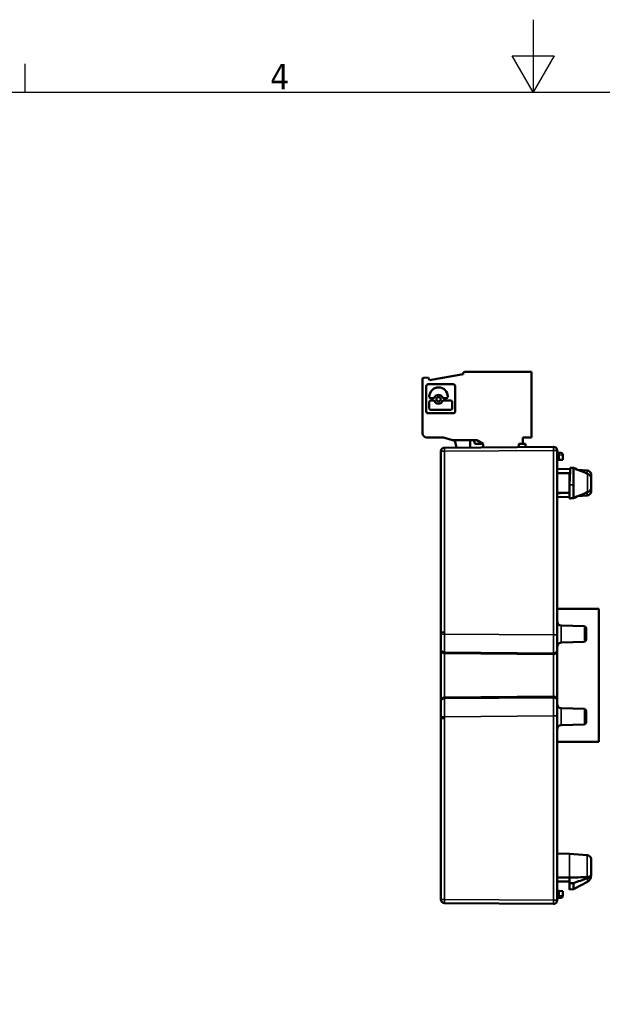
# Model space of a CAD drawing. Header units: millimetres. Extents: x 0 to 420, y 0 to 297.
# Tile 11 of 18: x 139 to 220, y 161 to 297. Entities that reach past the tile are written whole.
import ezdxf

# ---------------------------------------------------------------- set-up
doc = ezdxf.new("R2010")
doc.units = ezdxf.units.MM
doc.layers.get('0').update_dxf_attribs({"lineweight": 25})
for name, color, linetype, lineweight in [('Geometria schizzo (ISO)', 7, 'Continuous', 25), ('Simbolo (ISO)', 7, 'Continuous', 25), ('Visibile (ISO)', 7, 'Continuous', 50), ('Visibile sottile (ISO)', 7, 'Continuous', 35)]:
    doc.layers.add(name, color=color, linetype=linetype, lineweight=lineweight)
doc.styles.add('DEFAULT-ISO', font='TAHOMA.TTF')

# ---------------------------------------------------------------- blocks, each defined once
blk = doc.blocks.new('Bordi Default Border')
at = {"layer": 'Geometria schizzo (ISO)'}
blk.add_line((140, 287), (140, 290.9), dxfattribs=at)
at = {"layer": 'Geometria schizzo (ISO)', "flags": 128}
for points in [[(210, 297), (210, 287), (207.11, 292), (212.89, 292), (210, 287)], [(10, 10), (10, 287), (410, 287), (410, 10), (10, 10)]]:
    blk.add_lwpolyline(points, dxfattribs=at)
at = {"layer": 'Simbolo (ISO)', "insert": (173.78, 287.4), "char_height": 3.5, "attachment_point": 7, "style": 'DEFAULT-ISO'}
blk.add_mtext('4', dxfattribs=at)

msp = doc.modelspace()

# ---------------------------------------------------------------- linework, layer by layer
at = {"layer": 'Visibile (ISO)'}
for p, q in [((200.36, 248.27), (200.36, 248.17)), ((200.56, 248.47), (209.76, 248.47)), ((209.76, 248.47), (209.76, 239.44)), ((194.76, 240.04), (194.76, 247.47)), ((195.51, 247.69), (194.95, 247.67)), ((195.51, 247.69), (195.71, 247.35)), ((195.71, 247.35), (200.36, 248.17)), ((195.26, 243.05), (195.26, 246.49)), ((195.54, 246.77), (198.98, 246.77)), ((199.26, 246.49), (199.26, 243.05)), ((195.69, 245.06), (195.69, 245.07)), ((195.69, 243.44), (195.69, 244.34)), ((196.22, 244.85), (195.9, 244.85)), ((195.9, 244.55), (196.22, 244.55)), ((198.02, 244.85), (197.7, 244.85)), ((197.7, 244.55), (198.62, 244.55)), ((198.23, 245.07), (198.23, 245.06)), ((198.83, 244.34), (198.83, 243.44)), ((198.62, 243.23), (195.9, 243.23)), ((198.98, 242.77), (195.54, 242.77)), ((197.66, 239.44), (195.36, 239.44)), ((197.66, 239.44), (198.9, 239.07)), ((202.25, 239.07), (198.9, 239.07)), ((198.9, 239.07), (199.04, 239.04)), ((199.26, 238.82), (199.42, 238.04)), ((201.31, 238.76), (201.32, 238.06)), ((202.25, 239.07), (203.11, 238.57)), ((208.56, 239.44), (209.76, 239.44)), ((208.56, 238.57), (208.56, 239.44)), ((197.29, 212.63), (197.29, 237.53)), ((197.79, 238.03), (212.79, 238.16)), ((203.11, 238.57), (202.11, 238.57)), ((203.11, 238.07), (203.11, 238.57)), ((208.56, 238.57), (208.03, 238.57)), ((208.03, 238.12), (208.03, 238.57)), ((208.94, 238.57), (208.56, 238.57)), ((208.94, 238.12), (208.94, 238.57)), ((213.29, 237.66), (213.29, 212.23)), ((213.29, 237.36), (213.47, 237.35)), ((213.59, 236.36), (213.29, 236.36)), ((213.82, 237.32), (213.47, 237.35)), ((213.59, 236.36), (214.09, 236.37)), ((214.09, 237.02), (214.09, 236.37)), ((214.99, 235.09), (213.29, 235.1)), ((215.1, 235.08), (214.99, 235.09)), ((215.11, 235.27), (215.07, 234.52)), ((215.55, 235.24), (215.55, 232.9)), ((217.44, 234.87), (216.17, 234.99)), ((214.99, 232.99), (214.99, 234.52)), ((217.97, 234.43), (217.97, 233.94)), ((217.99, 232.09), (217.99, 234.23)), ((214.99, 232.9), (214.99, 232.99)), ((214.99, 232.9), (214.99, 231.04)), ((215.55, 232.9), (215.55, 231.08)), ((217.97, 232.39), (217.97, 231.9)), ((214.99, 231.24), (213.29, 231.22)), ((217.44, 231.45), (216.17, 231.34)), ((219.04, 215.81), (213.29, 215.81)), ((219.04, 197.52), (219.04, 215.81)), ((217.05, 213.42), (213.87, 213.53)), ((217.29, 211.54), (217.29, 213.17)), ((197.29, 210.34), (197.29, 212.63)), ((197.29, 212.35), (197.29, 212.63)), ((213.29, 212.23), (213.29, 210.23)), ((197.29, 210.2), (197.29, 210.34)), ((212.78, 211.21), (212.78, 211.21)), ((212.78, 211.15), (212.78, 211.15)), ((212.78, 210.73), (212.78, 210.73)), ((217.05, 211.29), (213.87, 211.17)), ((197.29, 203.12), (197.29, 210.2)), ((212.79, 209.58), (197.79, 209.71)), ((212.78, 210.22), (212.78, 210.22)), ((213.29, 210.23), (213.29, 210.07)), ((213.29, 210.07), (213.29, 203.25)), ((212.79, 203.74), (197.79, 203.61)), ((197.29, 202.99), (197.29, 203.12)), ((197.29, 200.7), (197.29, 202.99)), ((212.78, 203.11), (212.78, 203.11)), ((212.78, 202.6), (212.78, 202.6)), ((212.78, 202.17), (212.78, 202.17)), ((213.29, 203.25), (213.29, 203.1)), ((213.29, 203.1), (213.29, 201.1)), ((217.05, 202.04), (213.87, 202.15)), ((197.29, 200.7), (197.29, 200.97)), ((212.78, 202.12), (212.78, 202.12)), ((213.29, 201.1), (213.29, 175.67)), ((217.29, 200.15), (217.29, 201.79)), ((197.29, 175.8), (197.29, 200.7)), ((217.05, 199.9), (213.87, 199.79)), ((219.04, 197.52), (213.29, 197.52)), ((214.99, 182.09), (213.29, 182.1)), ((217.44, 181.87), (214.99, 182.09)), ((217.97, 179.17), (217.97, 181.43)), ((217.99, 181.23), (217.99, 179.09)), ((213.29, 178.25), (214.99, 178.24)), ((214.99, 178.8), (214.99, 178.04)), ((214.99, 177.17), (214.99, 178.04)), ((217.46, 178.21), (215.55, 177.19)), ((215.55, 177.2), (215.55, 178.04)), ((213.29, 176.96), (213.59, 176.96)), ((214.09, 176.95), (213.59, 176.96)), ((214.09, 176.31), (214.09, 176.95)), ((215.55, 177.19), (215, 177.16)), ((215.55, 177.19), (215.55, 177.2)), ((197.79, 175.3), (212.79, 175.17)), ((213.29, 175.96), (213.47, 175.98)), ((213.82, 176.01), (213.47, 175.98))]:
    msp.add_line(p, q, dxfattribs=at)
at = {"layer": 'Visibile (ISO)', "flags": 128}
for points in [[(213.29, 234.54), (213.36, 234.54), (213.43, 234.54), (213.5, 234.54), (213.57, 234.54), (213.64, 234.54), (213.72, 234.54), (213.79, 234.54), (213.86, 234.54), (213.93, 234.54), (214, 234.54), (214.07, 234.54), (214.14, 234.53), (214.21, 234.53), (214.28, 234.53), (214.35, 234.53), (214.42, 234.53), (214.49, 234.53), (214.57, 234.53), (214.64, 234.53), (214.71, 234.53), (214.78, 234.53), (214.85, 234.53), (214.92, 234.52), (214.99, 234.52)], [(213.29, 234.52), (213.36, 234.52), (213.43, 234.52), (213.5, 234.52), (213.57, 234.52), (213.64, 234.52), (213.72, 234.52), (213.79, 234.52), (213.86, 234.52), (213.93, 234.52), (214, 234.52), (214.07, 234.52), (214.14, 234.52), (214.21, 234.52), (214.28, 234.52), (214.35, 234.52), (214.42, 234.52), (214.49, 234.52), (214.57, 234.52), (214.64, 234.52), (214.71, 234.52), (214.78, 234.52), (214.85, 234.52), (214.92, 234.52), (214.99, 234.52)], [(217.46, 234.45), (217.49, 234.43), (217.52, 234.42), (217.55, 234.4), (217.58, 234.39), (217.61, 234.37), (217.64, 234.35), (217.67, 234.33), (217.7, 234.31), (217.72, 234.29), (217.75, 234.27), (217.77, 234.25), (217.79, 234.23), (217.81, 234.21), (217.84, 234.19), (217.85, 234.16), (217.87, 234.14), (217.89, 234.12), (217.9, 234.09), (217.92, 234.07), (217.93, 234.04), (217.94, 234.02), (217.95, 233.99), (217.96, 233.96), (217.97, 233.94)], [(217.97, 232.39), (217.96, 232.36), (217.95, 232.33), (217.94, 232.31), (217.93, 232.28), (217.92, 232.26), (217.91, 232.23), (217.89, 232.21), (217.87, 232.18), (217.86, 232.16), (217.84, 232.14), (217.82, 232.12), (217.79, 232.09), (217.77, 232.07), (217.75, 232.05), (217.72, 232.03), (217.7, 232.01), (217.67, 231.99), (217.64, 231.97), (217.62, 231.95), (217.59, 231.94), (217.56, 231.92), (217.52, 231.9), (217.49, 231.89), (217.46, 231.88)], [(214.99, 231.8), (214.92, 231.8), (214.85, 231.8), (214.78, 231.8), (214.71, 231.8), (214.64, 231.8), (214.57, 231.79), (214.49, 231.79), (214.42, 231.79), (214.35, 231.79), (214.28, 231.79), (214.21, 231.79), (214.14, 231.79), (214.07, 231.79), (214, 231.79), (213.93, 231.79), (213.86, 231.79), (213.79, 231.79), (213.72, 231.78), (213.64, 231.78), (213.57, 231.78), (213.5, 231.78), (213.43, 231.78), (213.36, 231.78), (213.29, 231.78)], [(213.29, 231.8), (213.36, 231.8), (213.43, 231.8), (213.5, 231.8), (213.57, 231.8), (213.64, 231.8), (213.72, 231.8), (213.79, 231.8), (213.86, 231.8), (213.93, 231.8), (214, 231.8), (214.07, 231.8), (214.14, 231.8), (214.21, 231.8), (214.28, 231.8), (214.35, 231.8), (214.42, 231.8), (214.49, 231.8), (214.57, 231.8), (214.64, 231.8), (214.71, 231.8), (214.78, 231.8), (214.85, 231.8), (214.92, 231.8), (214.99, 231.8)], [(197.29, 210.35), (197.29, 210.41), (197.29, 210.54), (197.29, 210.73), (197.29, 210.98), (197.29, 211.28), (197.29, 211.61), (197.29, 211.97), (197.29, 212.35)], [(197.29, 210.2), (197.29, 210.17), (197.29, 210.14), (197.3, 210.11), (197.31, 210.08), (197.32, 210.05), (197.33, 210.02), (197.34, 209.99), (197.35, 209.96), (197.37, 209.93), (197.39, 209.91), (197.41, 209.88), (197.43, 209.86), (197.45, 209.84), (197.48, 209.82), (197.51, 209.8), (197.53, 209.78), (197.56, 209.76), (197.59, 209.75), (197.62, 209.74), (197.65, 209.73), (197.69, 209.72), (197.72, 209.72), (197.75, 209.71), (197.79, 209.71)], [(213.29, 210.07), (213.29, 210.04), (213.29, 210.01), (213.28, 209.98), (213.27, 209.95), (213.26, 209.92), (213.25, 209.89), (213.24, 209.86), (213.23, 209.83), (213.21, 209.8), (213.19, 209.78), (213.17, 209.75), (213.15, 209.73), (213.12, 209.71), (213.1, 209.69), (213.07, 209.67), (213.04, 209.65), (213.01, 209.63), (212.98, 209.62), (212.95, 209.61), (212.92, 209.6), (212.89, 209.59), (212.85, 209.59), (212.82, 209.58), (212.79, 209.58)], [(197.79, 203.61), (197.75, 203.61), (197.72, 203.61), (197.69, 203.6), (197.65, 203.6), (197.62, 203.59), (197.59, 203.57), (197.56, 203.56), (197.53, 203.54), (197.51, 203.53), (197.48, 203.51), (197.45, 203.49), (197.43, 203.46), (197.41, 203.44), (197.39, 203.42), (197.37, 203.39), (197.35, 203.36), (197.34, 203.34), (197.33, 203.31), (197.32, 203.28), (197.31, 203.25), (197.3, 203.22), (197.29, 203.19), (197.29, 203.15), (197.29, 203.12)], [(212.79, 203.74), (212.82, 203.74), (212.85, 203.74), (212.89, 203.73), (212.92, 203.73), (212.95, 203.72), (212.98, 203.7), (213.01, 203.69), (213.04, 203.68), (213.07, 203.66), (213.1, 203.64), (213.12, 203.62), (213.15, 203.6), (213.17, 203.57), (213.19, 203.55), (213.21, 203.52), (213.23, 203.49), (213.24, 203.47), (213.25, 203.44), (213.26, 203.41), (213.27, 203.38), (213.28, 203.35), (213.29, 203.31), (213.29, 203.28), (213.29, 203.25)], [(197.29, 200.97), (197.29, 201.35), (197.29, 201.71), (197.29, 202.05), (197.29, 202.35), (197.29, 202.59), (197.29, 202.79), (197.29, 202.91), (197.29, 202.97)], [(217.44, 178.86), (217.47, 178.87), (217.5, 178.87), (217.53, 178.87), (217.56, 178.88), (217.59, 178.88), (217.62, 178.89), (217.65, 178.9), (217.68, 178.91), (217.7, 178.92), (217.73, 178.93), (217.76, 178.94), (217.78, 178.95), (217.8, 178.97), (217.82, 178.98), (217.84, 179), (217.86, 179.01), (217.88, 179.03), (217.9, 179.05), (217.91, 179.07), (217.93, 179.08), (217.94, 179.1), (217.95, 179.12), (217.96, 179.14), (217.97, 179.17)], [(217.97, 179.17), (217.96, 179.14), (217.95, 179.11), (217.94, 179.09), (217.93, 179.07), (217.92, 179.04), (217.91, 179.02), (217.89, 178.99), (217.87, 178.97), (217.86, 178.95), (217.84, 178.93), (217.82, 178.91), (217.79, 178.89), (217.77, 178.87), (217.75, 178.85), (217.72, 178.83), (217.7, 178.81), (217.67, 178.79), (217.64, 178.78), (217.62, 178.76), (217.59, 178.74), (217.56, 178.73), (217.52, 178.72), (217.49, 178.7), (217.46, 178.69)], [(214.99, 178.8), (214.92, 178.8), (214.85, 178.8), (214.78, 178.8), (214.71, 178.8), (214.64, 178.8), (214.57, 178.8), (214.49, 178.8), (214.42, 178.8), (214.35, 178.8), (214.28, 178.8), (214.21, 178.8), (214.14, 178.8), (214.07, 178.8), (214, 178.8), (213.93, 178.8), (213.86, 178.8), (213.79, 178.8), (213.72, 178.8), (213.64, 178.8), (213.57, 178.8), (213.5, 178.8), (213.43, 178.8), (213.36, 178.8), (213.29, 178.8)]]:
    msp.add_lwpolyline(points, dxfattribs=at)
at = {"layer": 'Visibile (ISO)'}
for centre, radius, start, end in [((200.56, 248.27), 0.2, 90, 180), ((194.96, 247.47), 0.2, 92.5, 180), ((195.54, 246.49), 0.281, 90, 180), ((196.96, 245.07), 1.27, 90, 180), ((196.96, 245.07), 1.27, 0, 90), ((198.98, 246.49), 0.281, 0, 90), ((195.9, 245.06), 0.211, 180, 270), ((195.9, 244.34), 0.211, 90, 180), ((196.22, 245.06), 0.211, 270, 334.1151), ((196.22, 244.34), 0.211, 25.8849, 90), ((196.96, 244.7), 0.609, 90, 154.1151), ((196.96, 244.7), 0.609, 205.8849, 270), ((196.96, 244.7), 0.304, 90, 270), ((196.96, 244.7), 0.609, 25.8849, 90), ((196.96, 244.7), 0.304, 270, 90), ((196.96, 244.7), 0.609, 270, 334.1151), ((197.7, 245.06), 0.211, 205.8849, 270), ((197.7, 244.34), 0.211, 90, 154.1151), ((198.02, 245.06), 0.211, 270, 0), ((198.62, 244.34), 0.211, 0, 90), ((195.54, 243.05), 0.281, 180, 270), ((195.9, 243.44), 0.211, 180, 270), ((198.62, 243.44), 0.211, 270, 0), ((198.98, 243.05), 0.281, 270, 0), ((195.36, 240.04), 0.6, 180, 270), ((198.97, 238.75), 0.3, 12.95, 77.2665), ((201.61, 238.77), 0.3, 90, 182.5), ((201.61, 238.77), 0.3, 0, 90), ((202.11, 238.77), 0.2, 180, 270), ((197.79, 237.53), 0.5, 90.5, 180), ((212.79, 237.66), 0.5, 0, 90.5), ((213.79, 237.02), 0.3, 0, 85), ((217.39, 234.28), 0.6, 14.4051, 85), ((216.99, 234.23), 1, 0, 11.1464), ((216.99, 232.09), 1, 348.8536, 0), ((217.39, 232.05), 0.6, 275, 345.5949), ((213.89, 214.13), 0.6, 180, 268), ((217.04, 213.17), 0.25, 0, 88), ((213.89, 210.57), 0.6, 92, 180), ((217.04, 211.54), 0.25, 272, 0), ((213.89, 202.75), 0.6, 180, 268), ((217.04, 201.79), 0.25, 0, 88), ((213.89, 199.19), 0.6, 92, 180), ((217.04, 200.15), 0.25, 272, 0), ((217.39, 181.28), 0.6, 14.4051, 85), ((216.99, 181.23), 1, 0, 11.1464), ((216.99, 179.09), 1, 298, 0), ((197.79, 175.8), 0.5, 180, 269.5), ((212.79, 175.67), 0.5, 269.5, 0), ((213.79, 176.31), 0.3, 275, 0)]:
    msp.add_arc(centre, radius, start, end, dxfattribs=at)
for centre, major_axis, ratio, start_param, end_param in [((214.99, 233.15), (-0.16, -3), 0.004555, 1.486515, 2.3561), ((158.58, -525.87), (-1077.9, 79.89), 0.706138, 4.711877, 4.71228), ((-109.02, -185.42), (690.98, -51.21), 0.706138, 1.131705, 1.134841), ((214.99, 233.15), (-0.1, -1.93), 0.004555, 1.488354, 2.357282), ((158.39, 994.68), (-1081.43, -80.15), 0.706138, 1.570795, 1.571308), ((-110.23, 653.31), (-693.54, -51.4), 0.706138, 2.006757, 2.009882), ((163.84, 595.92), (587.83, -43.57), 0.706138, 4.851686, 4.855868), ((158.39, 945.87), (-1081.43, 80.15), 0.706138, 1.675372, 1.675885), ((-110.23, 624.41), (-693.54, 51.4), 0.706138, 2.111334, 2.114458), ((214.99, 180.16), (0.01, -3), 0.052207, 6.198426, 6.285682)]:
    msp.add_ellipse(centre, major_axis=major_axis, ratio=ratio, start_param=start_param, end_param=end_param, dxfattribs=at)
at = {"layer": 'Visibile sottile (ISO)'}
for p, q in [((197.79, 237.53), (197.29, 237.53)), ((212.79, 237.66), (197.79, 237.53)), ((197.79, 237.53), (197.79, 212.63)), ((212.79, 212.23), (212.79, 237.66)), ((213.29, 237.66), (212.79, 237.66)), ((213.59, 237.05), (213.29, 237.07)), ((213.59, 236.36), (213.59, 237.05)), ((214.09, 237.02), (213.59, 237.05)), ((217.44, 234.87), (217.44, 234.46)), ((217.46, 234.45), (217.46, 231.88)), ((215.55, 232.9), (214.99, 232.9)), ((214.99, 231.24), (214.99, 231.8)), ((217.44, 231.87), (217.44, 231.45)), ((213.87, 211.17), (213.87, 213.53)), ((217.05, 213.42), (217.05, 211.29)), ((197.79, 212.63), (197.29, 212.63)), ((197.79, 212.35), (212.79, 212.23)), ((212.79, 212.23), (213.29, 212.23)), ((212.79, 209.73), (197.79, 209.85)), ((197.79, 209.84), (197.79, 209.71)), ((197.79, 209.71), (197.79, 203.61)), ((212.79, 209.58), (212.79, 209.73)), ((212.79, 203.74), (212.79, 209.58)), ((197.79, 203.61), (197.79, 203.48)), ((197.79, 203.47), (212.79, 203.59)), ((212.79, 203.59), (212.79, 203.74)), ((213.87, 199.79), (213.87, 202.15)), ((212.79, 201.1), (197.79, 200.97)), ((212.79, 175.67), (212.79, 201.1)), ((213.29, 201.1), (212.79, 201.1)), ((217.05, 202.04), (217.05, 199.9)), ((197.29, 200.7), (197.79, 200.7)), ((197.79, 200.7), (197.79, 175.8)), ((214.99, 182.09), (214.99, 178.8)), ((217.44, 178.86), (217.44, 181.87)), ((217.46, 178.21), (217.46, 178.69)), ((213.59, 176.96), (213.59, 176.28)), ((215.55, 177.2), (214.99, 177.17)), ((197.79, 175.8), (197.29, 175.8)), ((212.79, 175.67), (197.79, 175.8)), ((213.29, 175.67), (212.79, 175.67)), ((213.59, 176.28), (213.29, 176.25)), ((214.09, 176.31), (213.59, 176.28))]:
    msp.add_line(p, q, dxfattribs=at)
at = {"layer": 'Visibile sottile (ISO)', "flags": 128}
for points in [[(197.79, 212.35), (197.79, 212.19), (197.78, 212.03), (197.78, 211.88), (197.78, 211.72), (197.78, 211.57), (197.78, 211.42), (197.78, 211.28), (197.78, 211.14), (197.78, 211), (197.78, 210.87), (197.78, 210.75), (197.78, 210.63), (197.78, 210.52), (197.78, 210.41), (197.78, 210.32), (197.78, 210.23), (197.78, 210.15), (197.78, 210.08), (197.78, 210.02), (197.78, 209.97), (197.78, 209.92), (197.78, 209.89), (197.79, 209.87), (197.79, 209.85)], [(212.79, 209.73), (212.78, 209.74), (212.78, 209.77), (212.78, 209.8), (212.78, 209.84), (212.78, 209.9), (212.78, 209.96), (212.78, 210.03), (212.78, 210.11), (212.78, 210.19), (212.78, 210.29), (212.78, 210.39), (212.78, 210.51), (212.78, 210.62), (212.78, 210.75), (212.78, 210.88), (212.78, 211.01), (212.78, 211.16), (212.78, 211.3), (212.78, 211.45), (212.78, 211.6), (212.78, 211.75), (212.78, 211.91), (212.78, 212.07), (212.79, 212.23)], [(197.29, 210.34), (197.29, 210.34), (197.29, 210.34), (197.29, 210.34), (197.29, 210.34), (197.29, 210.34), (197.29, 210.35), (197.29, 210.35), (197.29, 210.35), (197.29, 210.35), (197.29, 210.35), (197.29, 210.35), (197.29, 210.35), (197.29, 210.35), (197.29, 210.35), (197.29, 210.35), (197.29, 210.36), (197.29, 210.36), (197.29, 210.36), (197.29, 210.36), (197.29, 210.36), (197.29, 210.36), (197.29, 210.36), (197.29, 210.36), (197.29, 210.36)], [(212.79, 201.1), (212.78, 201.26), (212.78, 201.41), (212.78, 201.57), (212.78, 201.72), (212.78, 201.87), (212.78, 202.02), (212.78, 202.17), (212.78, 202.31), (212.78, 202.45), (212.78, 202.58), (212.78, 202.7), (212.78, 202.82), (212.78, 202.93), (212.78, 203.03), (212.78, 203.13), (212.78, 203.22), (212.78, 203.3), (212.78, 203.37), (212.78, 203.43), (212.78, 203.48), (212.78, 203.52), (212.78, 203.56), (212.78, 203.58), (212.79, 203.59)], [(197.29, 202.96), (197.29, 202.96), (197.29, 202.96), (197.29, 202.96), (197.29, 202.97), (197.29, 202.97), (197.29, 202.97), (197.29, 202.97), (197.29, 202.97), (197.29, 202.97), (197.29, 202.97), (197.29, 202.97), (197.29, 202.97), (197.29, 202.97), (197.29, 202.97), (197.29, 202.98), (197.29, 202.98), (197.29, 202.98), (197.29, 202.98), (197.29, 202.98), (197.29, 202.98), (197.29, 202.98), (197.29, 202.98), (197.29, 202.98), (197.29, 202.99)], [(197.79, 203.47), (197.79, 203.46), (197.78, 203.43), (197.78, 203.4), (197.78, 203.36), (197.78, 203.3), (197.78, 203.24), (197.78, 203.17), (197.78, 203.09), (197.78, 203), (197.78, 202.91), (197.78, 202.81), (197.78, 202.69), (197.78, 202.58), (197.78, 202.45), (197.78, 202.32), (197.78, 202.18), (197.78, 202.04), (197.78, 201.9), (197.78, 201.75), (197.78, 201.6), (197.78, 201.44), (197.78, 201.29), (197.79, 201.13), (197.79, 200.97)]]:
    msp.add_lwpolyline(points, dxfattribs=at)
at = {"layer": 'Visibile sottile (ISO)'}
for centre, major_axis, ratio, start_param, end_param in [((197.79, 237.53), (-0.004, 0.5), 0.008726, 0, 1.57072), ((212.79, 237.66), (-0.004, 0.5), 0.008726, 0, 1.57072), ((213.44, 237.05), (0.026, 0.299), 0.498571, 4.755981, 6.283185), ((197.79, 212.35), (-0.5, 0), 0.000001, 6.283146, 7.845235), ((-269.94, 211.55), (0, -467.74), 0.999962, 1.572511, 1.573099), ((197.79, 210.35), (-0.5, -0.001), 0.998629, 0.000008, 1.559642), ((197.79, 210.34), (-0.5, 0), 0.99863, 0, 1.56207), ((1022.64, 202.57), (-824.85, 7.21), 0.052334, 6.281467, 6.2818), ((212.79, 210.23), (0.5, 0), 0.99863, 4.703662, 6.283185), ((212.79, 203.1), (0.5, 0), 0.99863, 0, 1.579523), ((197.79, 202.99), (-0.5, 0), 0.99863, 4.721116, 6.283185), ((197.79, 202.97), (-0.5, 0.001), 0.998629, 4.723544, 6.283177), ((-269.94, 199.35), (467.72, 4.09), 0.052334, 0.001258, 0.001846), ((197.79, 200.97), (-0.5, 0), 0.000001, 4.721116, 6.283283), ((1022.64, 199.18), (0, -824.89), 0.999962, 4.710213, 4.710547), ((197.79, 175.8), (-0.004, -0.5), 0.008726, 4.712465, 6.283185), ((212.79, 175.67), (-0.004, -0.5), 0.008726, 4.712465, 6.283185), ((213.44, 176.28), (0.026, -0.299), 0.498571, 0, 1.527205)]:
    msp.add_ellipse(centre, major_axis=major_axis, ratio=ratio, start_param=start_param, end_param=end_param, dxfattribs=at)

# ---------------------------------------------------------------- block references
msp.add_blockref('Bordi Default Border', (0, 0))

doc.saveas('drawing.dxf')
